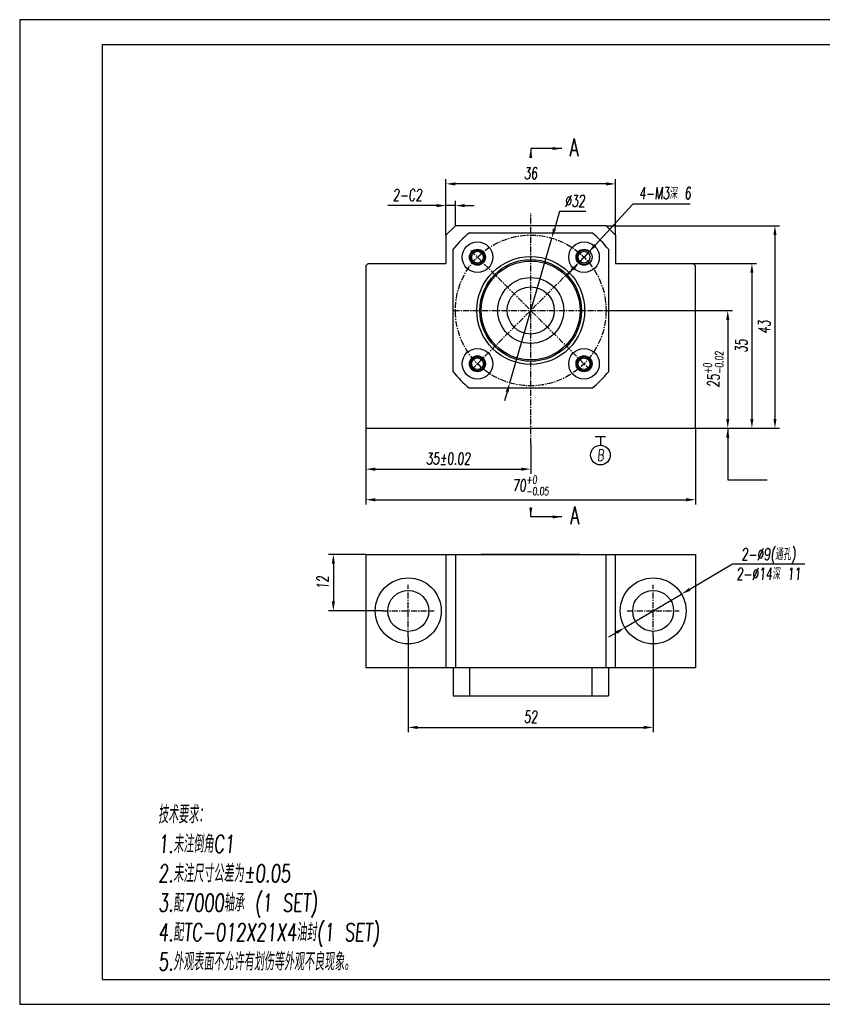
# Model space of a CAD drawing. Header units: millimetres. Extents: x 7523 to 13520, y -6269 to 150.
# Tile 2 of 3: x 13225 to 13395, y -59 to 150. Entities that reach past the tile are written whole.
import ezdxf

# ---------------------------------------------------------------- set-up
doc = ezdxf.new("R2010")
doc.units = ezdxf.units.MM
doc.header["$LTSCALE"] = 0.5
doc.linetypes.add('CENTERX2', pattern=[20.32, 12.7, -2.54, 2.54, -2.54])
for name, color, linetype in [('中心线', 5, 'CENTERX2'), ('文字', 3, 'Continuous'), ('标注', 1, 'Continuous'), ('螺纹线', 3, 'Continuous'), ('轮廓线', 7, 'Continuous')]:
    doc.layers.add(name, color=color, linetype=linetype)
doc.layers.add('外框', color=7, linetype='Continuous', lineweight=25)
doc.styles.get("Standard").update_dxf_attribs({"font": 'txt.shx', "width": 0.67, "oblique": 5, "bigfont": 'gbcbig.shx'})
doc.dimstyles.new('1', dxfattribs={"dimtxt": 2.5, "dimasz": 2, "dimexe": 1, "dimexo": 0, "dimgap": 1, "dimtad": 1, "dimdsep": 46, "dimtxsty": 'Standard', "dimcen": 0.09, "dimclrd": 256, "dimclre": 256, "dimadec": 0, "dimazin": 0, "dimtp": 0.01, "dimtm": 0.01, "dimtfac": 1, "dimtmove": 0, "dimatfit": 3, "dimfxl": 0, "dimtolj": 1, "dimlwd": -1, "dimlwe": -1, "dimarcsym": 0})
doc.dimstyles.new('1$3', dxfattribs={"dimtxt": 2.5, "dimasz": 2, "dimexe": 1, "dimexo": 0, "dimgap": 1, "dimtad": 1, "dimtih": 1, "dimtoh": 1, "dimdsep": 46, "dimtxsty": 'Standard', "dimcen": 0.09, "dimclrd": 256, "dimclre": 256, "dimadec": 0, "dimazin": 0, "dimtp": 0.01, "dimtm": 0.01, "dimtfac": 1, "dimtmove": 0, "dimatfit": 3, "dimfxl": 0, "dimtolj": 1, "dimlwd": -1, "dimlwe": -1, "dimarcsym": 0})

# ---------------------------------------------------------------- blocks, each defined once
blk = doc.blocks.new('Y')
at = {"lineweight": 30}
for p, q in [((-4136.76, 2009.27), (-3862.74, 2009.27)), ((-4154.44, 2003.97), (-3857.44, 2003.97)), ((-4154.44, 2003.97), (-3857.44, 2003.97))]:
    blk.add_line(p, q, dxfattribs=at)
for points in [[(-3857.44, 2213.99), (-4154.44, 2213.99), (-4154.44, 2003.97)], [(-4136.76, 2009.27), (-4136.76, 2208.69), (-3862.74, 2208.69)]]:
    blk.add_lwpolyline(points, dxfattribs=at)
blk = doc.blocks.new('W')
blk.add_blockref('Y', (0, 0))
blk = doc.blocks.new('*D101')
at = {"layer": 'Defpoints', "color": 0, "ltscale": 0.5}
for p in [(13298.01, 63.7), (13333.01, 60.41), (13333.01, 55.01)]:
    blk.add_point(p, dxfattribs=at)
at = {"layer": '标注', "ltscale": 0.5}
for p, q in [((13298.01, 63.7), (13298.01, 54.01)), ((13333.01, 60.41), (13333.01, 54.01)), ((13300.01, 55.01), (13331.01, 55.01))]:
    blk.add_line(p, q, dxfattribs=at)
for points in [[(13300.01, 55.35), (13300.01, 54.68), (13298.01, 55.01)], [(13331.01, 55.35), (13331.01, 54.68), (13333.01, 55.01)]]:
    blk.add_solid(points, dxfattribs=at)
at = {"layer": '标注', "color": 0, "ltscale": 0.5, "insert": (13315.51, 57.26), "char_height": 2.5, "attachment_point": 5}
blk.add_mtext('\\A1;35%%P0.02', dxfattribs=at)
blk = doc.blocks.new('*D98')
at = {"layer": 'Defpoints', "color": 0, "ltscale": 0.5}
for p in [(13298.01, 63.7), (13368.01, 63.7), (13368.01, 48.53)]:
    blk.add_point(p, dxfattribs=at)
at = {"layer": '标注', "ltscale": 0.5}
for p, q in [((13298.01, 63.7), (13298.01, 47.53)), ((13368.01, 63.7), (13368.01, 47.53)), ((13300.01, 48.53), (13366.01, 48.53))]:
    blk.add_line(p, q, dxfattribs=at)
for points in [[(13300.01, 48.86), (13300.01, 48.19), (13298.01, 48.53)], [(13366.01, 48.86), (13366.01, 48.19), (13368.01, 48.53)]]:
    blk.add_solid(points, dxfattribs=at)
at = {"layer": '标注', "color": 0, "ltscale": 0.5, "insert": (13333.01, 51.57), "char_height": 2.5, "attachment_point": 5}
blk.add_mtext('\\A1;70{\\H0.7x;\\S+0^ -0.05;}', dxfattribs=at)
blk = doc.blocks.new('*D102')
at = {"layer": 'Defpoints', "color": 0, "ltscale": 0.5}
for p in [(13307.01, 19.43), (13359.01, 19.43), (13359.01, 0.19)]:
    blk.add_point(p, dxfattribs=at)
at = {"layer": '标注', "ltscale": 0.5}
for p, q in [((13307.01, 19.43), (13307.01, -0.81)), ((13359.01, 19.43), (13359.01, -0.81)), ((13309.01, 0.19), (13357.01, 0.19))]:
    blk.add_line(p, q, dxfattribs=at)
for points in [[(13309.01, 0.52), (13309.01, -0.15), (13307.01, 0.19)], [(13357.01, 0.52), (13357.01, -0.15), (13359.01, 0.19)]]:
    blk.add_solid(points, dxfattribs=at)
at = {"layer": '标注', "color": 0, "ltscale": 0.5, "insert": (13333.01, 2.44), "char_height": 2.5, "attachment_point": 5}
blk.add_mtext('\\A1;52', dxfattribs=at)
blk = doc.blocks.new('*D103')
at = {"layer": 'Defpoints', "color": 0, "ltscale": 0.5}
for p in [(13350.09, 88.7), (13368.01, 63.7), (13374.85, 63.7)]:
    blk.add_point(p, dxfattribs=at)
at = {"layer": '标注', "ltscale": 0.5}
for p, q in [((13350.09, 88.7), (13375.85, 88.7)), ((13374.85, 86.7), (13374.85, 65.7)), ((13368.01, 63.7), (13375.85, 63.7))]:
    blk.add_line(p, q, dxfattribs=at)
for points in [[(13374.52, 86.7), (13375.18, 86.7), (13374.85, 88.7)], [(13374.52, 65.7), (13375.18, 65.7), (13374.85, 63.7)]]:
    blk.add_solid(points, dxfattribs=at)
at = {"layer": '标注', "color": 0, "ltscale": 0.5, "insert": (13371.81, 76.2), "char_height": 2.5, "attachment_point": 5, "rotation": 90}
blk.add_mtext('\\A1;25{\\H0.7x;\\S+0^ -0.02;}', dxfattribs=at)
blk = doc.blocks.new('*D104')
at = {"layer": 'Defpoints', "color": 0, "ltscale": 0.5}
for p in [(13367.51, 98.7), (13368.01, 63.7), (13379.98, 63.7)]:
    blk.add_point(p, dxfattribs=at)
at = {"layer": '标注', "ltscale": 0.5}
for p, q in [((13367.51, 98.7), (13380.98, 98.7)), ((13379.98, 96.7), (13379.98, 65.7)), ((13368.01, 63.7), (13380.98, 63.7))]:
    blk.add_line(p, q, dxfattribs=at)
for points in [[(13379.64, 96.7), (13380.31, 96.7), (13379.98, 98.7)], [(13379.64, 65.7), (13380.31, 65.7), (13379.98, 63.7)]]:
    blk.add_solid(points, dxfattribs=at)
at = {"layer": '标注', "color": 0, "ltscale": 0.5, "insert": (13377.73, 81.2), "char_height": 2.5, "attachment_point": 5, "rotation": 90}
blk.add_mtext('\\A1;35', dxfattribs=at)
blk = doc.blocks.new('*D105')
at = {"layer": 'Defpoints', "color": 0, "ltscale": 0.5}
for p in [(13349.01, 106.7), (13368.01, 63.7), (13384.87, 63.7)]:
    blk.add_point(p, dxfattribs=at)
at = {"layer": '标注', "ltscale": 0.5}
for p, q in [((13349.01, 106.7), (13385.87, 106.7)), ((13384.87, 104.7), (13384.87, 65.7)), ((13368.01, 63.7), (13385.87, 63.7))]:
    blk.add_line(p, q, dxfattribs=at)
for points in [[(13384.54, 104.7), (13385.21, 104.7), (13384.87, 106.7)], [(13384.54, 65.7), (13385.21, 65.7), (13384.87, 63.7)]]:
    blk.add_solid(points, dxfattribs=at)
at = {"layer": '标注', "color": 0, "ltscale": 0.5, "insert": (13382.62, 85.2), "char_height": 2.5, "attachment_point": 5, "rotation": 90}
blk.add_mtext('\\A1;43', dxfattribs=at)
blk = doc.blocks.new('*D106')
at = {"layer": 'Defpoints', "color": 0, "ltscale": 0.5}
for p in [(13315.01, 115.58), (13315.01, 104.7), (13351.01, 104.7)]:
    blk.add_point(p, dxfattribs=at)
at = {"layer": '标注', "ltscale": 0.5}
for p, q in [((13315.01, 104.7), (13315.01, 116.58)), ((13349.01, 115.58), (13317.01, 115.58)), ((13351.01, 104.7), (13351.01, 116.58))]:
    blk.add_line(p, q, dxfattribs=at)
for points in [[(13317.01, 115.91), (13317.01, 115.24), (13315.01, 115.58)], [(13349.01, 115.91), (13349.01, 115.24), (13351.01, 115.58)]]:
    blk.add_solid(points, dxfattribs=at)
at = {"layer": '标注', "color": 0, "ltscale": 0.5, "insert": (13333.01, 117.83), "char_height": 2.5, "attachment_point": 5}
blk.add_mtext('\\A1;36', dxfattribs=at)
blk = doc.blocks.new('*D107')
at = {"layer": 'Defpoints', "color": 0, "ltscale": 0.5}
for p in [(13315.01, 110.97), (13315.01, 106.7), (13317.01, 106.7), (13440.85, 94.8), (13443.35, 94.8), (13443.35, 79.69)]:
    blk.add_point(p, dxfattribs=at)
at = {"layer": '标注', "ltscale": 0.5}
for p, q in [((13313.01, 110.97), (13302.69, 110.97)), ((13315.01, 106.7), (13315.01, 111.97)), ((13317.01, 110.97), (13315.01, 110.97)), ((13317.01, 106.7), (13317.01, 111.97)), ((13319.01, 110.97), (13321.01, 110.97)), ((13440.85, 94.8), (13440.85, 78.69)), ((13443.35, 94.8), (13443.35, 78.69)), ((13438.85, 79.69), (13436.85, 79.69)), ((13440.85, 79.69), (13443.35, 79.69)), ((13445.35, 79.69), (13452.92, 79.69))]:
    blk.add_line(p, q, dxfattribs=at)
for points in [[(13313.01, 111.31), (13313.01, 110.64), (13315.01, 110.97)], [(13319.01, 111.31), (13319.01, 110.64), (13317.01, 110.97)], [(13438.85, 80.02), (13438.85, 79.36), (13440.85, 79.69)], [(13445.35, 80.02), (13445.35, 79.36), (13443.35, 79.69)]]:
    blk.add_solid(points, dxfattribs=at)
at = {"layer": '标注', "color": 0, "ltscale": 0.5, "char_height": 2.5, "attachment_point": 5}
for s, insert in [('\\A1;2-C2', (13306.85, 113.22)), ('\\A1;2.5', (13450.13, 81.94))]:
    blk.add_mtext(s, dxfattribs=dict(at, insert=insert))
blk = doc.blocks.new('*D108')
at = {"layer": 'Defpoints', "color": 0, "ltscale": 0.5}
for p in [(13337.47, 104.07), (13413.35, 82.6), (13413.85, 82.6), (13328.56, 73.34), (13413.35, 72.7)]:
    blk.add_point(p, dxfattribs=at)
at = {"layer": '标注', "ltscale": 0.5}
for p, q in [((13339.11, 109.72), (13338.03, 105.99)), ((13344.69, 109.72), (13339.11, 109.72)), ((13328.56, 73.34), (13337.47, 104.07)), ((13413.35, 82.6), (13413.35, 71.7)), ((13413.85, 82.6), (13413.85, 71.7)), ((13328, 71.42), (13327.44, 69.5)), ((13411.35, 72.7), (13404.1, 72.7)), ((13413.85, 72.7), (13413.35, 72.7)), ((13415.85, 72.7), (13417.85, 72.7))]:
    blk.add_line(p, q, dxfattribs=at)
for points in [[(13337.71, 106.08), (13338.35, 105.9), (13337.47, 104.07)], [(13327.68, 71.51), (13328.32, 71.32), (13328.56, 73.34)], [(13411.35, 73.03), (13411.35, 72.36), (13413.35, 72.7)], [(13415.85, 73.03), (13415.85, 72.36), (13413.85, 72.7)]]:
    blk.add_solid(points, dxfattribs=at)
at = {"layer": '标注', "color": 0, "ltscale": 0.5, "char_height": 2.5, "attachment_point": 5}
for s, insert in [('\\A1;∅32', (13342.4, 111.97)), ('\\A1;0.5', (13406.72, 74.95))]:
    blk.add_mtext(s, dxfattribs=dict(at, insert=insert))
blk = doc.blocks.new('*D109')
at = {"layer": 'Defpoints', "color": 0, "ltscale": 0.5}
for p in [(13345.35, 101.12), (13343.31, 98.92)]:
    blk.add_point(p, dxfattribs=at)
at = {"layer": '标注', "ltscale": 0.5}
for p, q in [((13354.71, 111.26), (13346.7, 102.59)), ((13366.89, 111.26), (13354.71, 111.26)), ((13343.31, 98.92), (13345.35, 101.12)), ((13341.95, 97.45), (13340.6, 95.98))]:
    blk.add_line(p, q, dxfattribs=at)
for points in [[(13346.46, 102.82), (13346.95, 102.36), (13345.35, 101.12)], [(13341.71, 97.67), (13342.2, 97.22), (13343.31, 98.92)]]:
    blk.add_solid(points, dxfattribs=at)
at = {"layer": '标注', "color": 0, "ltscale": 0.5, "insert": (13361.54, 113.61), "char_height": 2.5, "attachment_point": 5}
blk.add_mtext('\\A1;4-M3深 6', dxfattribs=at)
blk = doc.blocks.new('*D110')
at = {"layer": 'Defpoints', "color": 0, "ltscale": 0.5}
for p in [(13298.01, 36.93), (13291.11, 24.93), (13301.51, 24.93)]:
    blk.add_point(p, dxfattribs=at)
at = {"layer": '标注', "ltscale": 0.5}
for p, q in [((13298.01, 36.93), (13290.11, 36.93)), ((13291.11, 34.93), (13291.11, 26.93)), ((13301.51, 24.93), (13290.11, 24.93))]:
    blk.add_line(p, q, dxfattribs=at)
for points in [[(13290.77, 34.93), (13291.44, 34.93), (13291.11, 36.93)], [(13290.77, 26.93), (13291.44, 26.93), (13291.11, 24.93)]]:
    blk.add_solid(points, dxfattribs=at)
at = {"layer": '标注', "color": 0, "ltscale": 0.5, "insert": (13288.86, 30.93), "char_height": 2.5, "attachment_point": 5, "rotation": 90}
blk.add_mtext('\\A1;12', dxfattribs=at)

msp = doc.modelspace()

# ---------------------------------------------------------------- linework, layer by layer
at = {"layer": '中心线', "ltscale": 0.2}
for p, q in [((13333.014, 60.407), (13333.014, 109.326)), ((13320.277, 101.441), (13345.752, 75.967)), ((13345.752, 101.441), (13320.277, 75.967)), ((13316.617, 88.704), (13350.09, 88.704)), ((13307.014, 19.427), (13307.014, 30.427)), ((13359.014, 19.427), (13359.014, 30.427)), ((13301.514, 24.927), (13312.514, 24.927)), ((13353.514, 24.927), (13364.514, 24.927))]:
    msp.add_line(p, q, dxfattribs=at)
msp.add_circle((13333.014, 88.704), 16, dxfattribs=at)
at = {"layer": '标注', "ltscale": 0.3}
for p, q in [((13348.914, 61.885), (13346.713, 61.885)), ((13347.814, 61.885), (13347.814, 60.083))]:
    msp.add_line(p, q, dxfattribs=at)
at = {"layer": '标注', "ltscale": 0.5}
for p, q in [((13375.888, 34.877), (13366.767, 29.499)), ((13391.238, 34.877), (13375.888, 34.877)), ((13352.985, 21.372), (13365.044, 28.483)), ((13351.262, 20.356), (13349.539, 19.34))]:
    msp.add_line(p, q, dxfattribs=at)
at = {"layer": '标注', "ltscale": 0.3}
msp.add_circle((13347.814, 58.005), 2.078, dxfattribs=at)
at = {"layer": '标注', "ltscale": 0.5}
for points in [[(13366.598, 29.786), (13366.936, 29.212), (13365.044, 28.483)], [(13351.093, 20.643), (13351.431, 20.069), (13352.985, 21.372)]]:
    msp.add_solid(points, dxfattribs=at)
at = {"layer": '螺纹线', "ltscale": 15}
for centre in [(13321.701, 100.018), (13321.701, 77.39), (13344.328, 77.39)]:
    msp.add_circle(centre, 1.5, dxfattribs=at)
msp.add_arc((13344.328, 100.018), 1.5, 45, 319.24301, dxfattribs=at)
at = {"layer": '轮廓线'}
for p, q in [((13317.014, 106.704), (13315.014, 104.704)), ((13349.014, 106.704), (13317.014, 106.704)), ((13351.014, 104.704), (13349.014, 106.704)), ((13315.014, 104.704), (13315.014, 98.704)), ((13320.024, 105.204), (13346.005, 105.204)), ((13351.014, 104.704), (13351.014, 98.704)), ((13316.514, 75.713), (13316.514, 101.694)), ((13349.514, 101.694), (13349.514, 75.713)), ((13298.014, 98.204), (13298.514, 98.704)), ((13298.514, 98.704), (13315.014, 98.704)), ((13351.014, 98.704), (13367.514, 98.704)), ((13367.514, 98.704), (13368.014, 98.204)), ((13298.014, 98.204), (13298.014, 63.704)), ((13368.014, 63.704), (13368.014, 98.204)), ((13346.005, 72.204), (13320.024, 72.204)), ((13298.014, 63.704), (13368.014, 63.704)), ((13302.514, 63.704), (13311.514, 63.704)), ((13298.014, 36.927), (13298.014, 12.927)), ((13298.014, 36.927), (13368.014, 36.927)), ((13315.014, 36.927), (13315.014, 12.927)), ((13317.014, 36.927), (13317.014, 12.927)), ((13343.514, 36.927), (13322.514, 36.927)), ((13349.014, 12.927), (13349.014, 36.927)), ((13351.014, 12.927), (13351.014, 36.927)), ((13368.014, 36.927), (13368.014, 12.927)), ((13298.014, 12.927), (13368.014, 12.927)), ((13318.183, 12.927), (13347.846, 12.927))]:
    msp.add_line(p, q, dxfattribs=at)
at = {"layer": '轮廓线', "color": 7, "linetype": 'Continuous'}
for p, q in [((13316.514, 12.927), (13316.514, 6.927)), ((13320.024, 12.927), (13320.024, 6.927)), ((13346.005, 12.927), (13346.005, 6.927)), ((13349.514, 12.927), (13349.514, 6.927)), ((13316.514, 6.927), (13349.514, 6.927))]:
    msp.add_line(p, q, dxfattribs=at)
at = {"layer": '轮廓线'}
for centre, radius in [((13321.701, 100.018), 3.25), ((13344.328, 100.018), 3.25), ((13321.701, 100.018), 1.7), ((13321.701, 100.018), 1.25), ((13344.328, 100.018), 1.7), ((13344.328, 100.018), 1.25), ((13333.014, 88.704), 11.45), ((13333.014, 88.704), 10.8), ((13333.014, 88.704), 10.5), ((13333.014, 88.704), 7), ((13333.014, 88.704), 5), ((13321.701, 77.39), 3.25), ((13344.328, 77.39), 3.25), ((13321.701, 77.39), 1.7), ((13321.701, 77.39), 1.25), ((13344.328, 77.39), 1.7), ((13344.328, 77.39), 1.25), ((13307.014, 24.927), 7), ((13359.014, 24.927), 7), ((13307.014, 24.927), 4.35), ((13359.014, 24.927), 4.35)]:
    msp.add_circle(centre, radius, dxfattribs=at)
for start, end in [(128.21321, 141.78679), (38.21321, 51.78679), (218.21321, 231.78679), (308.21321, 321.78679)]:
    msp.add_arc((13333.014, 88.704), 21, start, end, dxfattribs=at)

# ---------------------------------------------------------------- block references
at = {"layer": '外框', "lineweight": 25, "xscale": 0.9953279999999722, "yscale": 0.9953279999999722, "zscale": 0.9953279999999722}
msp.add_blockref('W', (17359.531, -2053.206), dxfattribs=at)

# ---------------------------------------------------------------- texts
at = {"layer": '文字', "width": 0.67}
for p in [(13341.27, 121.444), (13341.425, 43.337)]:
    msp.add_text('A', height=3.75, dxfattribs=at).set_placement(p)
at = {"layer": '文字', "insert": (13253.916, -16.415), "char_height": 3.75, "attachment_point": 1}
msp.add_mtext('技术要求：\\P1.未注倒角C1\\P2.未注尺寸公差为%%P0.05\\P3.配7000轴承 (1 SET)\\P4.配TC-012X21X4油封(1 SET)\\P5.外观表面不允许有划伤等外观不良现象。 ', dxfattribs=at)
at = {"layer": '标注', "ltscale": 0.3, "insert": (13347.822, 57.994), "char_height": 2.4, "attachment_point": 5}
msp.add_mtext('B', dxfattribs=at)
at = {"layer": '标注', "ltscale": 0.5, "insert": (13383.515, 34.877), "char_height": 2.5, "attachment_point": 5}
msp.add_mtext('2-%%C9(通孔)\\P2-%%C14深 11', dxfattribs=at)

# ---------------------------------------------------------------- dimensions: what is measured, and where the dimension line sits
at = {"layer": '标注', "ltscale": 0.5}
for base, p1, p2, picture, middle in [((13315.014, 115.575), (13351.014, 104.704), (13315.014, 104.704), '*D106', (13333.014, 117.825)), ((13443.349, 79.69), (13440.849, 94.804), (13443.349, 94.804), '*D107', (13450.134, 81.94)), ((13413.349, 72.695), (13413.849, 82.604), (13413.349, 82.604), '*D108', (13406.723, 74.945)), ((13359.014, 0.186), (13307.014, 19.427), (13359.014, 19.427), '*D102', (13333.014, 2.436))]:
    dim = msp.add_linear_dim(base=base, p1=p1, p2=p2, dimstyle='1', dxfattribs=at)
    dim.commit()
    dim.dimension.update_dxf_attribs({"geometry": picture, "text_midpoint": middle})
dim = msp.add_diameter_dim_2p(p1=(13343.311, 98.916), p2=(13345.346, 101.12), text='4-M3深 6', dimstyle='1$3', dxfattribs=at)
dim.commit()
dim.dimension.update_dxf_attribs({"geometry": '*D109', "text_midpoint": (13361.538, 111.259), "dimtype": 163})
for base, p1, p2, text, picture, middle in [((13315.014, 110.973), (13317.014, 106.704), (13315.014, 106.704), '2-C<>', '*D107', (13306.853, 113.223)), ((13333.014, 55.013), (13298.014, 63.704), (13333.014, 60.407), '<>%%P0.02', '*D101', (13315.514, 57.263)), ((13368.014, 48.528), (13298.014, 63.704), (13368.014, 63.704), '<>{\\H0.7x;\\S+0^ -0.05;}', '*D98', (13333.014, 51.57))]:
    dim = msp.add_linear_dim(base=base, p1=p1, p2=p2, text=text, dimstyle='1', dxfattribs=at)
    dim.commit()
    dim.dimension.update_dxf_attribs({"geometry": picture, "text_midpoint": middle})
dim = msp.add_diameter_dim_2p(p1=(13328.556, 73.338), p2=(13337.473, 104.07), dimstyle='1$3', dxfattribs=at)
dim.commit()
dim.dimension.update_dxf_attribs({"geometry": '*D108', "text_midpoint": (13342.4, 109.718), "dimtype": 163})
for base, p1, p2, picture, middle in [((13384.873, 63.704), (13349.014, 106.704), (13368.014, 63.704), '*D105', (13382.623, 85.204)), ((13379.977, 63.704), (13367.514, 98.704), (13368.014, 63.704), '*D104', (13377.727, 81.204)), ((13291.106, 24.927), (13298.014, 36.927), (13301.514, 24.927), '*D110', (13288.856, 30.927))]:
    dim = msp.add_linear_dim(base=base, p1=p1, p2=p2, angle=90, dimstyle='1', dxfattribs=at)
    dim.commit()
    dim.dimension.update_dxf_attribs({"geometry": picture, "text_midpoint": middle})
dim = msp.add_linear_dim(base=(13374.85, 63.704), p1=(13350.09, 88.704), p2=(13368.014, 63.704), angle=90, text='<>{\\H0.7x;\\S+0^ -0.02;}', dimstyle='1', dxfattribs=at)
dim.commit()
dim.dimension.update_dxf_attribs({"geometry": '*D103', "text_midpoint": (13371.808, 76.204)})

# ---------------------------------------------------------------- leaders
at = {"layer": '文字', "ltscale": 0.5}
for points in [[(13339.639, 123.083), (13333.014, 123.083)], [(13333.014, 123.083), (13333.014, 121.09)], [(13333.014, 44.874), (13333.014, 46.867)], [(13339.639, 44.874), (13333.014, 44.874)]]:
    msp.add_leader(points, dimstyle='1', override={"dimgap": 1, "dimtad": 0}, dxfattribs=at)
at = {"layer": '标注', "ltscale": 0.5}
msp.add_leader([(13374.85, 63.704), (13374.85, 52.755), (13383.218, 52.755)], dimstyle='1', override={"dimgap": 1, "dimtad": 0}, dxfattribs=at)

doc.saveas('drawing.dxf')
